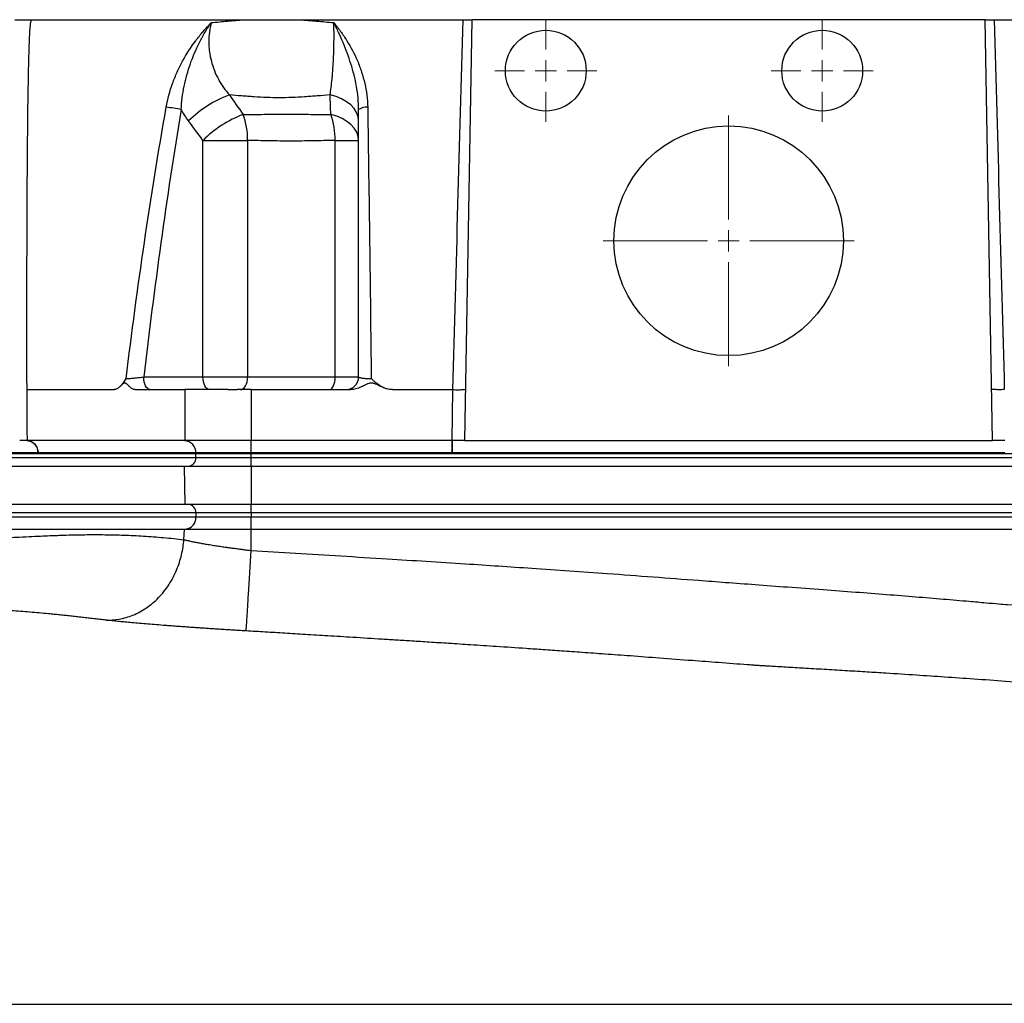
# Model space of a CAD drawing. Header units: millimetres. Extents: x 568 to 1413, y 660 to 2507.
# Tile 4 of 9: x 824 to 1055, y 1120 to 1351. Entities that reach past the tile are written whole.
import ezdxf

# ---------------------------------------------------------------- set-up
doc = ezdxf.new("R2010")
doc.units = ezdxf.units.MM

# ---------------------------------------------------------------- blocks, each defined once
blk = doc.blocks.new('SW_CENTERMARKSYMBOL_0')
at = {"color": 0, "linetype": 'Continuous', "lineweight": 18}
for p, q in [((0, 5), (0, 12)), ((0, 0), (0, 2.5)), ((-5, 0), (-12, 0)), ((0, 0), (-2.5, 0)), ((0, 0), (0, -2.5)), ((0, 0), (2.5, 0)), ((5, 0), (12, 0)), ((0, -5), (0, -12))]:
    blk.add_line(p, q, dxfattribs=at)
blk = doc.blocks.new('SW_CENTERMARKSYMBOL_1')
at = {"color": 0, "linetype": 'Continuous', "lineweight": 18}
for p, q in [((0, 5), (0, 29.5)), ((0, 0), (0, 2.5)), ((-5, 0), (-29.5, 0)), ((0, 0), (-2.5, 0)), ((0, 0), (0, -2.5)), ((0, 0), (2.5, 0)), ((5, 0), (29.5, 0)), ((0, -5), (0, -29.5))]:
    blk.add_line(p, q, dxfattribs=at)
blk = doc.blocks.new('SW_CENTERMARKSYMBOL_2')
at = {"color": 0, "linetype": 'Continuous', "lineweight": 18}
for p, q in [((0, 5), (0, 12)), ((0, 0), (0, 2.5)), ((-5, 0), (-12, 0)), ((0, 0), (-2.5, 0)), ((0, 0), (0, -2.5)), ((0, 0), (2.5, 0)), ((5, 0), (12, 0)), ((0, -5), (0, -12))]:
    blk.add_line(p, q, dxfattribs=at)

msp = doc.modelspace()

# ---------------------------------------------------------------- linework, layer by layer
at = {"color": 7, "linetype": 'Continuous', "lineweight": 25}
for p, q in [((826.08, 1351.15), (928.07, 1351.15)), ((928.26, 1252.15), (929.99, 1351.15)), ((1050.62, 1351.15), (929.99, 1351.15)), ((1052.35, 1252.15), (1050.62, 1351.15)), ((1052.54, 1351.15), (1154.53, 1351.15)), ((866.68, 1267.15), (866.68, 1322.76)), ((866.68, 1322.76), (877.18, 1322.76)), ((877.18, 1322.76), (877.18, 1267.15)), ((897.78, 1322.76), (903.29, 1322.76)), ((897.78, 1267.15), (897.78, 1322.76)), ((852.76, 1267.15), (866.68, 1267.15)), ((866.68, 1267.15), (877.18, 1267.15)), ((877.18, 1267.15), (897.78, 1267.15)), ((897.78, 1267.15), (903.29, 1267.15)), ((825.22, 1264.15), (845.81, 1264.15)), ((850.76, 1264.15), (862.42, 1264.15)), ((862.42, 1264.15), (862.42, 1252.15)), ((878.01, 1264.15), (878.01, 1252.15)), ((878.01, 1264.15), (901.34, 1264.15)), ((911.23, 1264.15), (925.47, 1264.15)), ((925.26, 1252.15), (925.47, 1264.15)), ((862.42, 1252.15), (825.31, 1252.15)), ((878.01, 1252.15), (862.42, 1252.15)), ((925.26, 1252.15), (878.01, 1252.15)), ((878.01, 1249.25), (878.01, 1252.15)), ((925.37, 1252.15), (925.26, 1252.15)), ((925.26, 1249.25), (925.26, 1252.15)), ((928.26, 1252.15), (925.37, 1252.15)), ((925.37, 1249.25), (925.37, 1252.15)), ((928.26, 1252.15), (1052.35, 1252.15)), ((1055.24, 1252.15), (1052.35, 1252.15)), ((752.73, 1249.15), (865.02, 1249.15)), ((752.73, 1248.15), (865.02, 1248.15)), ((827.9, 1249.25), (789.84, 1249.25)), ((865.02, 1249.25), (827.91, 1249.25)), ((878.01, 1249.25), (865.02, 1249.25)), ((865.02, 1249.25), (865.02, 1249.15)), ((865.02, 1249.15), (878.01, 1249.15)), ((865.02, 1248.15), (865.02, 1249.15)), ((865.02, 1248.15), (878.01, 1248.15)), ((925.26, 1249.25), (878.01, 1249.25)), ((878.01, 1249.25), (878.01, 1249.15)), ((878.01, 1249.15), (1102.6, 1249.15)), ((878.01, 1248.15), (878.01, 1249.15)), ((878.01, 1246.15), (878.01, 1248.15)), ((878.01, 1248.15), (1102.6, 1248.15)), ((925.37, 1249.25), (925.26, 1249.25)), ((1055.24, 1249.25), (925.37, 1249.25)), ((749.95, 1246.15), (862.24, 1246.15)), ((862.24, 1246.15), (862.38, 1237.15)), ((862.24, 1246.15), (878.01, 1246.15)), ((878.01, 1246.15), (878.01, 1237.15)), ((878.01, 1246.15), (1102.6, 1246.15)), ((862.38, 1237.15), (750.08, 1237.15)), ((878.01, 1237.15), (862.38, 1237.15)), ((1102.6, 1237.15), (878.01, 1237.15)), ((878.01, 1235.15), (878.01, 1237.15)), ((865.02, 1235.15), (752.73, 1235.15)), ((878.01, 1235.15), (865.02, 1235.15)), ((865.02, 1235.15), (865.02, 1234.15)), ((1102.6, 1235.15), (878.01, 1235.15)), ((878.01, 1235.15), (878.01, 1234.15)), ((865.02, 1234.15), (752.73, 1234.15)), ((878.01, 1234.15), (865.02, 1234.15)), ((878.01, 1231.35), (878.01, 1234.15)), ((1102.6, 1234.15), (878.01, 1234.15)), ((750, 1231.35), (862.3, 1231.35)), ((862.18, 1228.86), (862.3, 1231.35)), ((862.3, 1231.35), (878.01, 1231.35)), ((878.01, 1231.35), (1102.6, 1231.35)), ((878.01, 1226.33), (878.01, 1231.35))]:
    msp.add_line(p, q, dxfattribs=at)
at = {"color": 7, "linetype": 'Continuous', "lineweight": 25, "flags": 128}
for points in [[(903.29, 1327.34), (903.17, 1328.33), (902.81, 1329.31), (902.23, 1330.23), (901.44, 1331.09), (900.45, 1331.85), (899.29, 1332.51), (897.98, 1333.05), (896.57, 1333.45)], [(903.29, 1322.76), (903.17, 1323.74), (902.83, 1324.71), (902.27, 1325.62), (901.49, 1326.47), (900.53, 1327.24), (899.41, 1327.9), (898.14, 1328.45), (896.76, 1328.86)], [(854.26, 1264.15), (853.96, 1264.21), (853.68, 1264.38), (853.42, 1264.66), (853.19, 1265.03), (853.01, 1265.48), (852.87, 1266), (852.78, 1266.56), (852.76, 1267.15)], [(868.18, 1264.15), (867.89, 1264.21), (867.61, 1264.38), (867.35, 1264.66), (867.12, 1265.03), (866.94, 1265.48), (866.8, 1266), (866.71, 1266.56), (866.68, 1267.15)], [(875.53, 1264.15), (875.85, 1264.21), (876.16, 1264.38), (876.44, 1264.66), (876.69, 1265.03), (876.9, 1265.48), (877.05, 1266), (877.14, 1266.56), (877.18, 1267.15)], [(896.43, 1264.15), (896.7, 1264.21), (896.95, 1264.38), (897.18, 1264.66), (897.39, 1265.03), (897.55, 1265.48), (897.68, 1266), (897.75, 1266.56), (897.78, 1267.15)], [(825.22, 1264.15), (825.22, 1263.69), (825.24, 1261.86), (825.29, 1254.52), (825.31, 1252.15)]]:
    msp.add_lwpolyline(points, dxfattribs=at)
at = {"color": 7, "linetype": 'Continuous', "lineweight": 25}
for centre, radius in [((947.31, 1339.15), 9.5), ((1012.31, 1339.15), 9.5), ((990.31, 1299.15), 27)]:
    msp.add_circle(centre, radius, dxfattribs=at)
for centre, radius, start, end in [((881.93, 1308.68), 26.36, 110.0179, 134.9481), ((855.62, 1303.14), 27.51, 77.5267, 84.9309), ((905.03, 1327.6), 2.97, 82.4358, 126.036), ((885.43, 1304.12), 26.43, 110.6177, 135.1604), ((861.38, 1323.16), 15.8, 358.5227, 21.1259), ((878.59, 1322.67), 19.19, 0.2456, 18.7996), ((900.29, 1267.15), 3, 270, 0), ((845.21, 1267.15), 3, 314.6059, 319.8091), ((825.1, 1249.35), 2.8, 357.9914, 85.7799), ((862.21, 1249.35), 2.8, 357.9948, 85.7417), ((863.14, 1248.03), 1.88, 274.4019, 3.8113), ((863.14, 1235.28), 1.88, 356.1887, 85.5981), ((862.39, 1233.98), 2.63, 274.4019, 3.8113)]:
    msp.add_arc(centre, radius, start, end, dxfattribs=at)
for points, knots in [([(822.44, 1351.15), (822.72, 1351.15), (823.03, 1351.15), (823.68, 1351.15), (824.01, 1351.15), (824.67, 1351.15), (824.99, 1351.15), (825.58, 1351.15), (825.85, 1351.15), (826.08, 1351.15)], [0, 0, 0, 0, 0.25, 0.25, 0.5, 0.5, 0.75, 0.75, 1, 1, 1, 1]), ([(826.23, 1351.15), (826.2, 1351.03), (826.16, 1350.78), (826.1, 1350.4), (826.05, 1350.02), (826, 1349.64), (825.96, 1349.25), (825.93, 1348.86), (825.9, 1348.4), (825.87, 1347.86), (825.84, 1347.2), (825.81, 1346.49), (825.76, 1345.17), (825.69, 1343.09), (825.6, 1339.6), (825.51, 1334.99), (825.41, 1328.02), (825.32, 1318.8), (825.25, 1307.25), (825.21, 1294.21), (825.2, 1279.71), (825.21, 1269.52), (825.22, 1264.15)], [0, 0, 0, 0, 0.004434, 0.008872, 0.013319, 0.017776, 0.022248, 0.026738, 0.031249, 0.038086, 0.045596, 0.053782, 0.062642, 0.091414, 0.125362, 0.18278, 0.250622, 0.365307, 0.500592, 0.64856, 0.815029, 1, 1, 1, 1]), ([(858.05, 1330.54), (858.39, 1332.46), (858.89, 1334.33), (859.86, 1337.05), (860.22, 1337.95), (860.82, 1339.28), (861.02, 1339.72), (861.45, 1340.58), (861.67, 1341.01), (862.81, 1343.11), (863.84, 1344.69), (865.53, 1346.95), (866.12, 1347.68), (867.04, 1348.76), (867.36, 1349.11), (867.83, 1349.63), (867.99, 1349.8), (868.32, 1350.14), (868.48, 1350.32), (868.64, 1350.48)], [0, 0, 0, 0, 0.25, 0.25, 0.375, 0.375, 0.4375, 0.4375, 0.5, 0.5, 0.75, 0.75, 0.875, 0.875, 0.9375, 0.9375, 0.96875, 0.96875, 1, 1, 1, 1]), ([(861.56, 1330), (861.65, 1331.85), (861.89, 1333.68), (862.44, 1336.38), (862.65, 1337.27), (863.14, 1339.05), (863.41, 1339.92), (864.31, 1342.5), (865.02, 1344.16), (866.25, 1346.59), (866.69, 1347.39), (867.39, 1348.57), (867.63, 1348.96), (868, 1349.53), (868.13, 1349.72), (868.38, 1350.1), (868.51, 1350.3), (868.64, 1350.48)], [0, 0, 0, 0, 0.25, 0.25, 0.375, 0.375, 0.5, 0.5, 0.75, 0.75, 0.875, 0.875, 0.9375, 0.9375, 0.96875, 0.96875, 1, 1, 1, 1]), ([(868.64, 1350.48), (868.25, 1348.99), (868.06, 1347.47), (868.06, 1345.53), (868.07, 1345.14), (868.12, 1344.37), (868.16, 1343.99), (868.31, 1342.86), (868.46, 1342.11), (868.84, 1340.64), (869.08, 1339.91), (869.65, 1338.48), (869.97, 1337.79), (871.05, 1335.81), (871.91, 1334.58), (872.9, 1333.45)], [0, 0, 0, 0, 0.25, 0.25, 0.3125, 0.3125, 0.375, 0.375, 0.5, 0.5, 0.625, 0.625, 0.75, 0.75, 1, 1, 1, 1]), ([(868.64, 1350.48), (869.9, 1350.59), (871.17, 1350.7), (873.09, 1350.87), (873.73, 1350.93), (875.02, 1351.04), (875.67, 1351.1), (876.32, 1351.15)], [0, 0, 0, 0, 0.5, 0.5, 0.75, 0.75, 1, 1, 1, 1]), ([(889.43, 1351.15), (890.09, 1351.1), (890.75, 1351.04), (892.08, 1350.93), (894.08, 1350.76), (896.09, 1350.59), (897.45, 1350.48)], [0, 0, 0, 0, 0.25, 0.25, 0.5, 1, 1, 1, 1]), ([(896.57, 1333.45), (896.75, 1334.58), (896.9, 1335.81), (897.07, 1337.46), (897.1, 1337.8), (897.16, 1338.49), (897.19, 1338.84), (897.27, 1339.91), (897.32, 1340.64), (897.4, 1342.11), (897.43, 1342.86), (897.46, 1343.99), (897.47, 1344.38), (897.49, 1345.15), (897.49, 1345.54), (897.51, 1347.47), (897.5, 1348.99), (897.45, 1350.48)], [0, 0, 0, 0, 0.25, 0.25, 0.3125, 0.3125, 0.375, 0.375, 0.5, 0.5, 0.625, 0.625, 0.6875, 0.6875, 0.75, 0.75, 1, 1, 1, 1]), ([(897.45, 1350.48), (897.52, 1350.4), (897.59, 1350.31), (897.72, 1350.14), (897.93, 1349.89), (898.39, 1349.29), (898.78, 1348.76), (899.55, 1347.69), (900.04, 1346.96), (901.44, 1344.71), (902.29, 1343.13), (903.19, 1341.03), (903.36, 1340.6), (903.69, 1339.73), (903.84, 1339.29), (904.28, 1337.96), (904.53, 1337.06), (905.15, 1334.33), (905.4, 1332.46), (905.42, 1330.54)], [0, 0, 0, 0, 0.015625, 0.015625, 0.03125, 0.0625, 0.125, 0.125, 0.25, 0.25, 0.5, 0.5, 0.5625, 0.5625, 0.625, 0.625, 0.75, 0.75, 1, 1, 1, 1]), ([(903.29, 1330), (903.29, 1331.85), (903.1, 1333.68), (902.62, 1336.38), (902.43, 1337.27), (901.98, 1339.05), (901.73, 1339.92), (900.92, 1342.5), (900.3, 1344.16), (899.29, 1346.59), (898.93, 1347.39), (898.39, 1348.57), (898.2, 1348.96), (897.92, 1349.53), (897.83, 1349.72), (897.64, 1350.1), (897.54, 1350.3), (897.45, 1350.48)], [0, 0, 0, 0, 0.25, 0.25, 0.375, 0.375, 0.5, 0.5, 0.75, 0.75, 0.875, 0.875, 0.9375, 0.9375, 0.96875, 0.96875, 1, 1, 1, 1]), ([(925.48, 1264.15), (925.86, 1278.66), (926.25, 1293.17), (927.05, 1322.17), (927.46, 1336.66), (927.86, 1351.15)], [0, 0, 0, 0, 0.5, 0.5, 1, 1, 1, 1]), ([(928.07, 1351.15), (928.14, 1351.15), (928.27, 1351.15), (928.4, 1351.15), (928.46, 1351.15)], [0, 0, 0, 0, 0.499338, 1, 1, 1, 1]), ([(928.46, 1351.15), (928.69, 1351.15), (928.91, 1351.15), (929.19, 1351.15), (929.28, 1351.15), (929.44, 1351.15), (929.52, 1351.15), (929.72, 1351.15), (929.82, 1351.15), (929.96, 1351.15), (929.99, 1351.15), (929.99, 1351.15)], [0, 0, 0, 0, 0.25, 0.25, 0.375, 0.375, 0.5, 0.5, 0.75, 0.75, 1, 1, 1, 1]), ([(1050.62, 1351.15), (1050.62, 1351.15), (1050.65, 1351.15), (1050.76, 1351.15), (1050.8, 1351.15), (1050.9, 1351.15), (1050.96, 1351.15), (1051.16, 1351.15), (1051.33, 1351.15), (1051.7, 1351.15), (1051.92, 1351.15), (1052.15, 1351.15)], [0, 0, 0, 0, 0.25, 0.25, 0.375, 0.375, 0.5, 0.5, 0.75, 0.75, 1, 1, 1, 1]), ([(1052.15, 1351.15), (1052.21, 1351.15), (1052.34, 1351.15), (1052.47, 1351.15), (1052.54, 1351.15)], [0, 0, 0, 0, 0.500662, 1, 1, 1, 1]), ([(1052.75, 1351.15), (1053.16, 1336.66), (1053.56, 1322.17), (1054.36, 1293.17), (1054.75, 1278.66), (1055.14, 1264.15)], [0, 0, 0, 0, 0.5, 0.5, 1, 1, 1, 1]), ([(896.57, 1333.45), (895.56, 1333.37), (894.05, 1333.26), (892.55, 1333.15), (891.56, 1333.07), (891.06, 1333.03), (888.58, 1332.86), (886.6, 1332.78), (882.64, 1332.78), (880.67, 1332.86), (878.23, 1333.03), (877.74, 1333.07), (876.76, 1333.15), (876.28, 1333.19), (874.82, 1333.3), (873.86, 1333.37), (872.9, 1333.45)], [0, 0, 0, 0, 0.125, 0.1875, 0.1875, 0.25, 0.25, 0.5, 0.5, 0.75, 0.75, 0.8125, 0.8125, 0.875, 0.875, 1, 1, 1, 1]), ([(848.6, 1266.75), (849.91, 1277.43), (851.34, 1288.09), (854.47, 1309.36), (856.17, 1319.96), (858.05, 1330.54)], [0, 0, 0, 0, 0.5, 0.5, 1, 1, 1, 1]), ([(861.56, 1330), (859.82, 1319.57), (858.24, 1309.12), (855.33, 1288.17), (853.99, 1277.67), (852.76, 1267.15)], [0, 0, 0, 0, 0.5, 0.5, 1, 1, 1, 1]), ([(903.29, 1267.15), (903.29, 1277.67), (903.29, 1288.17), (903.29, 1309.12), (903.29, 1319.57), (903.29, 1330)], [0, 0, 0, 0, 0.5, 0.5, 1, 1, 1, 1]), ([(905.42, 1330.54), (905.58, 1319.96), (905.72, 1309.36), (906, 1288.09), (906.14, 1277.43), (906.26, 1266.75)], [0, 0, 0, 0, 0.5, 0.5, 1, 1, 1, 1]), ([(876.12, 1328.86), (876.94, 1328.86), (877.77, 1328.87), (879.42, 1328.88), (880.25, 1328.89), (882.77, 1328.9), (884.46, 1328.9), (887.91, 1328.9), (889.65, 1328.9), (892.3, 1328.89), (893.19, 1328.88), (894.97, 1328.87), (895.86, 1328.86), (896.76, 1328.86)], [0, 0, 0, 0, 0.125, 0.125, 0.25, 0.25, 0.5, 0.5, 0.75, 0.75, 0.875, 0.875, 1, 1, 1, 1]), ([(897.78, 1322.76), (896.01, 1322.72), (894.25, 1322.69), (890.76, 1322.62), (889.02, 1322.6), (885.59, 1322.6), (883.88, 1322.62), (880.51, 1322.69), (878.83, 1322.72), (877.18, 1322.76)], [0, 0, 0, 0, 0.25, 0.25, 0.5, 0.5, 0.75, 0.75, 1, 1, 1, 1]), ([(847.48, 1265.23), (847.54, 1265.28), (847.94, 1265.64), (848.29, 1266.26), (848.6, 1266.75), (848.6, 1266.75)], [0, 0, 0, 0, 0.145492, 0.995488, 1, 1, 1, 1]), ([(848.6, 1266.75), (848.81, 1266.75), (849.08, 1266.76), (849.56, 1266.79), (849.73, 1266.8), (850.09, 1266.83), (850.28, 1266.85), (850.66, 1266.89), (850.86, 1266.91), (851.25, 1266.95), (851.45, 1266.98), (851.84, 1267.02), (852.03, 1267.05), (852.4, 1267.1), (852.58, 1267.12), (852.76, 1267.15)], [0, 0, 0, 0, 0.25, 0.25, 0.375, 0.375, 0.5, 0.5, 0.625, 0.625, 0.75, 0.75, 0.875, 0.875, 1, 1, 1, 1]), ([(903.29, 1267.15), (903.29, 1267.12), (903.31, 1267.1), (903.38, 1267.05), (903.43, 1267.02), (903.58, 1266.98), (903.67, 1266.95), (903.88, 1266.91), (904, 1266.89), (904.27, 1266.85), (904.42, 1266.83), (904.74, 1266.8), (904.92, 1266.79), (905.46, 1266.76), (905.86, 1266.75), (906.26, 1266.75)], [0, 0, 0, 0, 0.125, 0.125, 0.25, 0.25, 0.375, 0.375, 0.5, 0.5, 0.625, 0.625, 0.75, 0.75, 1, 1, 1, 1]), ([(911.23, 1264.15), (910.75, 1264.15), (910.27, 1264.23), (909.35, 1264.51), (908.91, 1264.71), (908.08, 1265.19), (907.69, 1265.47), (907.14, 1265.93), (906.96, 1266.09), (906.6, 1266.41), (906.43, 1266.58), (906.26, 1266.75)], [0, 0, 0, 0, 0.25, 0.25, 0.5, 0.5, 0.75, 0.75, 0.875, 0.875, 1, 1, 1, 1]), ([(850.76, 1264.15), (850.54, 1264.15), (850.32, 1264.21), (849.91, 1264.43), (849.7, 1264.59), (849.31, 1264.95), (849.11, 1265.15), (848.82, 1265.43), (848.72, 1265.52), (848.57, 1265.62), (848.51, 1265.64), (848.41, 1265.68), (848.35, 1265.69), (848.24, 1265.7), (848.19, 1265.69), (848.08, 1265.65), (848.02, 1265.63), (847.87, 1265.53), (847.77, 1265.44), (847.47, 1265.17), (847.27, 1264.96), (846.88, 1264.6), (846.67, 1264.44), (846.25, 1264.22), (846.03, 1264.15), (845.81, 1264.15)], [0, 0, 0, 0, 0.125, 0.125, 0.25, 0.25, 0.375, 0.375, 0.4375, 0.4375, 0.46875, 0.46875, 0.5, 0.5, 0.53125, 0.53125, 0.5625, 0.5625, 0.625, 0.625, 0.75, 0.75, 0.875, 0.875, 1, 1, 1, 1]), ([(911.23, 1264.15), (910.8, 1264.15), (910.37, 1264.21), (909.53, 1264.43), (909.12, 1264.59), (908.33, 1264.95), (907.95, 1265.15), (907.36, 1265.43), (907.16, 1265.52), (906.85, 1265.62), (906.75, 1265.64), (906.53, 1265.68), (906.42, 1265.69), (906.2, 1265.7), (906.09, 1265.69), (905.88, 1265.65), (905.77, 1265.63), (905.45, 1265.53), (905.25, 1265.44), (904.66, 1265.17), (904.27, 1264.96), (903.47, 1264.6), (903.07, 1264.44), (902.23, 1264.22), (901.79, 1264.15), (901.34, 1264.15)], [0, 0, 0, 0, 0.125, 0.125, 0.25, 0.25, 0.375, 0.375, 0.4375, 0.4375, 0.46875, 0.46875, 0.5, 0.5, 0.53125, 0.53125, 0.5625, 0.5625, 0.625, 0.625, 0.75, 0.75, 0.875, 0.875, 1, 1, 1, 1]), ([(872.52, 1264.15), (872.39, 1264.15), (872.13, 1264.15), (871.74, 1264.15), (871.35, 1264.15), (870.97, 1264.15), (870.59, 1264.15), (870.22, 1264.15), (869.85, 1264.15), (869.11, 1264.15), (868.05, 1264.15), (866.71, 1264.15), (865.46, 1264.15), (864.51, 1264.15), (863.81, 1264.15), (863.31, 1264.15), (862.85, 1264.15), (862.56, 1264.15), (862.42, 1264.15)], [0, 0, 0, 0, 0.031278, 0.062496, 0.093671, 0.124817, 0.155953, 0.187093, 0.218256, 0.249456, 0.373927, 0.499002, 0.624284, 0.749251, 0.812094, 0.874744, 0.937335, 1, 1, 1, 1]), ([(872.52, 1264.15), (872.65, 1264.15), (872.89, 1264.15), (873.26, 1264.15), (873.63, 1264.15), (874.01, 1264.15), (874.38, 1264.15), (874.64, 1264.15), (874.76, 1264.15)], [0, 0, 0, 0, 0.166794, 0.333435, 0.5, 0.666565, 0.833206, 1, 1, 1, 1]), ([(878.01, 1264.15), (877.88, 1264.15), (877.6, 1264.15), (877.2, 1264.15), (876.79, 1264.15), (876.38, 1264.15), (875.98, 1264.15), (875.57, 1264.15), (875.17, 1264.15), (874.9, 1264.15), (874.76, 1264.15)], [0, 0, 0, 0, 0.125008, 0.249885, 0.374695, 0.499504, 0.624374, 0.749371, 0.874559, 1, 1, 1, 1]), ([(925.48, 1264.15), (925.67, 1264.15), (925.87, 1264.14), (926.25, 1264.14), (926.44, 1264.14), (926.8, 1264.14), (926.98, 1264.14), (927.3, 1264.14), (927.46, 1264.14), (927.73, 1264.15), (927.86, 1264.15), (928.08, 1264.16), (928.17, 1264.16), (928.32, 1264.17), (928.38, 1264.18), (928.45, 1264.19), (928.47, 1264.19), (928.47, 1264.2)], [0, 0, 0, 0, 0.125, 0.125, 0.25, 0.25, 0.375, 0.375, 0.5, 0.5, 0.625, 0.625, 0.75, 0.75, 0.875, 0.875, 1, 1, 1, 1]), ([(1055.14, 1264.15), (1054.94, 1264.15), (1054.74, 1264.14), (1054.36, 1264.14), (1054.17, 1264.14), (1053.81, 1264.14), (1053.63, 1264.14), (1053.31, 1264.14), (1053.15, 1264.14), (1052.88, 1264.15), (1052.75, 1264.15), (1052.54, 1264.16), (1052.44, 1264.16), (1052.29, 1264.17), (1052.23, 1264.18), (1052.16, 1264.19), (1052.14, 1264.19), (1052.14, 1264.2)], [0, 0, 0, 0, 0.125, 0.125, 0.25, 0.25, 0.375, 0.375, 0.5, 0.5, 0.625, 0.625, 0.75, 0.75, 0.875, 0.875, 1, 1, 1, 1]), ([(825.31, 1252.15), (825.01, 1252.15), (824.71, 1252.15), (824.27, 1252.15), (824.12, 1252.15), (823.84, 1252.15), (823.71, 1252.15), (823.58, 1252.15)], [0, 0, 0, 0, 0.5, 0.5, 0.75, 0.75, 1, 1, 1, 1]), ([(825.31, 1252.15), (825.64, 1252.15), (825.97, 1252.08), (826.59, 1251.79), (826.87, 1251.57), (827.35, 1251.04), (827.55, 1250.72), (827.82, 1250.02), (827.89, 1249.64), (827.91, 1249.25)], [0, 0, 0, 0, 0.25, 0.25, 0.5, 0.5, 0.75, 0.75, 1, 1, 1, 1]), ([(749.96, 1230.41), (750.38, 1230.35), (751.23, 1230.21), (752.5, 1230.03), (753.8, 1229.85), (755.1, 1229.68), (756.42, 1229.52), (757.75, 1229.36), (759.09, 1229.21), (760.45, 1229.08), (761.83, 1228.95), (763.21, 1228.82), (764.61, 1228.71), (766.02, 1228.6), (767.45, 1228.5), (768.89, 1228.41), (770.34, 1228.33), (771.81, 1228.26), (773.29, 1228.19), (774.78, 1228.13), (776.29, 1228.08), (779.61, 1227.99), (784.77, 1227.93), (791.37, 1228.01), (798.37, 1228.28), (804.66, 1228.58), (810.5, 1228.87), (814.94, 1229.08), (818.95, 1229.28), (822.51, 1229.44), (825.63, 1229.59), (828.3, 1229.71), (830.54, 1229.8), (832.33, 1229.88), (834.23, 1229.94), (836.36, 1230), (838.84, 1230.04), (841.24, 1230.05), (843.58, 1230.04), (845.85, 1230.01), (848.11, 1229.94), (850.4, 1229.85), (852.73, 1229.72), (855.08, 1229.55), (857.44, 1229.36), (859.81, 1229.13), (861.39, 1228.95), (862.18, 1228.86)], [0, 0, 0, 0, 0.011364, 0.022842, 0.034434, 0.046141, 0.057961, 0.069895, 0.081945, 0.094109, 0.106387, 0.118781, 0.13129, 0.143914, 0.156653, 0.169508, 0.182478, 0.195565, 0.208767, 0.222085, 0.235519, 0.249069, 0.311, 0.373322, 0.425069, 0.497685, 0.5411, 0.58059, 0.616156, 0.647797, 0.675514, 0.699306, 0.719174, 0.735117, 0.747136, 0.769788, 0.791823, 0.813242, 0.834046, 0.854235, 0.87381, 0.894551, 0.915407, 0.936378, 0.957467, 0.978674, 1, 1, 1, 1]), ([(843.85, 1209.95), (844.86, 1209.92), (845.91, 1209.99), (848.05, 1210.37), (849.14, 1210.68), (851.29, 1211.56), (852.35, 1212.13), (854.38, 1213.51), (855.35, 1214.33), (857.13, 1216.16), (857.94, 1217.18), (859.36, 1219.36), (859.97, 1220.52), (860.96, 1222.89), (861.35, 1224.1), (861.92, 1226.51), (862.1, 1227.7), (862.18, 1228.86)], [0, 0, 0, 0, 0.125, 0.125, 0.25, 0.25, 0.375, 0.375, 0.5, 0.5, 0.625, 0.625, 0.75, 0.75, 0.875, 0.875, 1, 1, 1, 1]), ([(862.18, 1228.86), (862.25, 1228.85), (862.4, 1228.81), (862.63, 1228.76), (862.89, 1228.7), (863.17, 1228.63), (863.48, 1228.57), (863.81, 1228.5), (864.17, 1228.42), (864.56, 1228.34), (864.99, 1228.26), (865.44, 1228.18), (865.93, 1228.09), (866.45, 1227.99), (867.01, 1227.89), (867.61, 1227.79), (868.25, 1227.69), (869.08, 1227.55), (870.1, 1227.39), (871.3, 1227.22), (872.44, 1227.05), (873.54, 1226.9), (874.57, 1226.76), (875.54, 1226.63), (876.43, 1226.51), (877.25, 1226.41), (877.77, 1226.34), (878.01, 1226.31)], [0, 0, 0, 0, 0.021909, 0.04509, 0.069545, 0.095274, 0.122278, 0.150558, 0.180115, 0.210949, 0.243062, 0.276454, 0.311127, 0.34708, 0.384317, 0.422836, 0.462641, 0.503731, 0.57563, 0.643354, 0.706896, 0.766249, 0.821408, 0.872367, 0.919122, 0.961667, 1, 1, 1, 1]), ([(876.83, 1207.4), (876.83, 1207.43), (876.84, 1207.56), (876.88, 1208.04), (876.9, 1208.4), (876.97, 1209.35), (877.01, 1209.94), (877.1, 1211.35), (877.15, 1212.16), (877.26, 1213.98), (877.32, 1214.98), (877.45, 1217.1), (877.52, 1218.22), (877.66, 1220.52), (877.73, 1221.69), (877.87, 1224.02), (877.94, 1225.18), (878.01, 1226.31)], [0, 0, 0, 0, 0.125, 0.125, 0.25, 0.25, 0.375, 0.375, 0.5, 0.5, 0.625, 0.625, 0.75, 0.75, 0.875, 0.875, 1, 1, 1, 1]), ([(878.01, 1226.31), (881.5, 1226.1), (888.54, 1225.68), (899.21, 1225.03), (912.52, 1224.21), (927.49, 1223.26), (944.73, 1222.12), (963.04, 1220.83), (978.21, 1219.69), (989.8, 1218.81), (996.76, 1218.29), (1004.41, 1217.72), (1012.3, 1217.14), (1020.06, 1216.56), (1027.32, 1216), (1034.2, 1215.45), (1040.68, 1214.92), (1046.19, 1214.44), (1050.54, 1214.06), (1053.55, 1213.8), (1057.98, 1213.41), (1063.77, 1212.93), (1071.4, 1212.38), (1078.64, 1211.95), (1084.78, 1211.68), (1089.74, 1211.54), (1093.77, 1211.47), (1098.09, 1211.42), (1101.07, 1211.42), (1102.6, 1211.41)], [0, 0, 0, 0, 0.04653, 0.094024, 0.142481, 0.22422, 0.293889, 0.372819, 0.468731, 0.496673, 0.527688, 0.561777, 0.59894, 0.633058, 0.665438, 0.696079, 0.724982, 0.752146, 0.769767, 0.783163, 0.792334, 0.829116, 0.860548, 0.894232, 0.925776, 0.942428, 0.960348, 0.979538, 1, 1, 1, 1]), ([(843.85, 1209.95), (843.38, 1210.01), (842.44, 1210.12), (841.03, 1210.28), (839.65, 1210.44), (838.28, 1210.59), (836.93, 1210.74), (835.59, 1210.89), (834.27, 1211.03), (832.96, 1211.16), (831.66, 1211.29), (829.32, 1211.52), (825.95, 1211.82), (821.57, 1212.16), (817.22, 1212.47), (812.91, 1212.76), (808.65, 1213.06), (804.41, 1213.38), (800.21, 1213.73), (796.06, 1214.09), (791.29, 1214.5), (785.78, 1214.98), (779.52, 1215.58), (773.25, 1216.31), (768.2, 1216.95), (764.41, 1217.46), (761.83, 1217.82), (759.24, 1218.18), (756.65, 1218.55), (754.03, 1218.92), (751.39, 1219.31), (748.73, 1219.71), (746.04, 1220.12), (743.31, 1220.54), (741.46, 1220.83), (740.54, 1220.98)], [0, 0, 0, 0, 0.012883, 0.025677, 0.038382, 0.051003, 0.063541, 0.075998, 0.088376, 0.100675, 0.112898, 0.125045, 0.166817, 0.208668, 0.250626, 0.292468, 0.334101, 0.375593, 0.418088, 0.459661, 0.500521, 0.561824, 0.625362, 0.68903, 0.750265, 0.775473, 0.800554, 0.825539, 0.850456, 0.875332, 0.900194, 0.925068, 0.949978, 0.974947, 1, 1, 1, 1]), ([(876.83, 1207.4), (876.61, 1207.41), (876.18, 1207.44), (875.54, 1207.48), (874.9, 1207.52), (874.26, 1207.55), (873.62, 1207.59), (872.99, 1207.63), (872.35, 1207.67), (871.72, 1207.71), (871.09, 1207.75), (870.46, 1207.79), (869.84, 1207.83), (869.21, 1207.87), (868.59, 1207.91), (867.97, 1207.95), (867.36, 1208), (866.74, 1208.04), (866.13, 1208.08), (865.52, 1208.12), (864.92, 1208.16), (864.31, 1208.2), (863.71, 1208.24), (863.12, 1208.29), (862.52, 1208.33), (861.93, 1208.37), (861.34, 1208.41), (860.76, 1208.46), (860.17, 1208.5), (859.59, 1208.54), (859.02, 1208.59), (858.45, 1208.63), (857.34, 1208.71), (855.74, 1208.84), (853.7, 1209), (851.76, 1209.17), (850.27, 1209.3), (849.17, 1209.4), (848.41, 1209.47), (847.68, 1209.54), (846.97, 1209.61), (846.3, 1209.68), (845.64, 1209.75), (845.02, 1209.82), (844.42, 1209.88), (844.04, 1209.93), (843.85, 1209.95)], [0, 0, 0, 0, 0.016067, 0.032102, 0.048107, 0.064087, 0.080042, 0.095978, 0.111895, 0.127797, 0.143688, 0.159569, 0.175444, 0.191315, 0.207186, 0.223059, 0.238937, 0.254822, 0.270718, 0.286628, 0.302553, 0.318497, 0.334463, 0.350453, 0.36647, 0.382518, 0.398597, 0.414712, 0.430865, 0.447058, 0.463295, 0.479577, 0.495909, 0.558584, 0.621229, 0.684007, 0.747086, 0.775246, 0.803355, 0.831426, 0.859477, 0.887524, 0.915583, 0.943671, 0.971805, 1, 1, 1, 1]), ([(1221.55, 1192.65), (1221.5, 1192.65), (1220.82, 1192.65), (1218.95, 1192.65), (1216, 1192.65), (1212.64, 1192.65), (1209.02, 1192.64), (1204.93, 1192.64), (1200.38, 1192.64), (1195.42, 1192.64), (1190.54, 1192.65), (1185.86, 1192.67), (1181.49, 1192.68), (1177.52, 1192.69), (1174.02, 1192.7), (1171.16, 1192.71), (1168.93, 1192.71), (1167.19, 1192.72), (1165.52, 1192.72), (1163.66, 1192.73), (1161.49, 1192.74), (1158.81, 1192.76), (1155.62, 1192.78), (1152.04, 1192.8), (1148.4, 1192.83), (1143.96, 1192.86), (1138.44, 1192.88), (1131.56, 1192.89), (1123.98, 1192.84), (1115.94, 1192.8), (1107.64, 1192.82), (1099.28, 1192.94), (1090.48, 1193.23), (1081.42, 1193.71), (1072.35, 1194.3), (1063.69, 1194.92), (1055.61, 1195.52), (1048.16, 1196.06), (1041.17, 1196.54), (1034.27, 1197), (1028.24, 1197.39), (1022.84, 1197.73), (1018.19, 1198.01), (1013.38, 1198.3), (1008.77, 1198.57), (1005.05, 1198.79), (1002.36, 1198.95), (1000.58, 1199.06), (999.35, 1199.13), (998.61, 1199.18), (998.01, 1199.21), (997.54, 1199.24), (997.12, 1199.27), (997.02, 1199.27), (996.97, 1199.28), (996.95, 1199.28), (996.93, 1199.28), (996.86, 1199.28), (996.8, 1199.29), (996.7, 1199.29), (996.56, 1199.3), (996.34, 1199.32), (996.13, 1199.33), (995.97, 1199.34), (995.86, 1199.35), (995.8, 1199.35), (995.77, 1199.35), (995.78, 1199.35), (995.78, 1199.35)], [0, 0, 0, 0, 0.0027464, 0.0379239, 0.0713753, 0.1030804, 0.133026, 0.1612073, 0.1939526, 0.2239475, 0.2511976, 0.2757007, 0.2974509, 0.3164434, 0.332679, 0.3461604, 0.3553192, 0.3625495, 0.3694464, 0.3775715, 0.3869289, 0.3975234, 0.4116034, 0.4267268, 0.44116, 0.4548103, 0.4779657, 0.5028487, 0.5298981, 0.5585978, 0.5840847, 0.6106265, 0.6381971, 0.6667349, 0.6947058, 0.7208447, 0.7438681, 0.7654018, 0.7855297, 0.8046212, 0.82527, 0.8379208, 0.8512353, 0.8652148, 0.8790585, 0.8905906, 0.8965667, 0.9016081, 0.9054996, 0.9068898, 0.9079465, 0.9111328, 0.9117609, 0.9120497, 0.9121242, 0.9122213, 0.9123669, 0.912585, 0.9145234, 0.9200626, 0.9261673, 0.9411057, 0.954664, 0.9672932, 0.978991, 0.9897559, 0.9995865, 1, 1, 1, 1])]:
    msp.add_open_spline(points, degree=3, knots=knots, dxfattribs=at)
for points in [[(826.08, 1351.15), (826.13, 1351.15), (826.18, 1351.15), (826.23, 1351.15)], [(872.9, 1333.45), (873.98, 1331.92), (875.05, 1330.39), (876.12, 1328.86)], [(896.76, 1328.86), (896.69, 1330.39), (896.63, 1331.92), (896.57, 1333.45)], [(863.3, 1327.34), (862.68, 1328.19), (862.1, 1329.08), (861.56, 1330)], [(866.68, 1322.76), (865.55, 1324.28), (864.43, 1325.81), (863.3, 1327.34)], [(925.47, 1264.15), (925.47, 1264.15), (925.47, 1264.15), (925.48, 1264.15)], [(1055.14, 1264.15), (1055.14, 1264.15), (1055.14, 1264.15), (1055.14, 1264.15)], [(825.31, 1252.15), (825.31, 1252.15), (825.31, 1252.15), (825.31, 1252.15)], [(827.91, 1249.25), (827.9, 1249.25), (827.9, 1249.25), (827.9, 1249.25)]]:
    msp.add_open_spline(points, degree=3, dxfattribs=at)
at = {"color": 8, "linetype": 'Continuous', "lineweight": 25}
for points, knots in [([(995.84, 1199.35), (995.48, 1199.38), (992.84, 1199.57), (988.16, 1199.93), (981.24, 1200.45), (974.35, 1200.97), (967.49, 1201.49), (961.44, 1201.93), (956.05, 1202.32), (951.2, 1202.67), (946.8, 1202.97), (941.67, 1203.32), (935.99, 1203.7), (929.91, 1204.1), (924.66, 1204.44), (920.06, 1204.74), (915.96, 1205), (912.25, 1205.23), (907.61, 1205.52), (902.24, 1205.85), (896.23, 1206.22), (890.9, 1206.55), (886.01, 1206.85), (881.36, 1207.13), (878.33, 1207.31), (876.83, 1207.4)], [0, 0, 0, 0, 0.009055, 0.06657, 0.11816, 0.183428, 0.240504, 0.290953, 0.335971, 0.37653, 0.413264, 0.44678, 0.506013, 0.556472, 0.599953, 0.638216, 0.672432, 0.703319, 0.731588, 0.789428, 0.83873, 0.882914, 0.923635, 0.96206, 1, 1, 1, 1]), ([(571.35, 1119.71), (571.34, 1119.71), (571.14, 1119.71), (571.82, 1119.71), (573.42, 1119.7), (576.26, 1119.7), (580.16, 1119.7), (585.18, 1119.7), (591.29, 1119.7), (598.49, 1119.7), (606.73, 1119.69), (616.02, 1119.69), (626.32, 1119.69), (637.63, 1119.69), (649.93, 1119.69), (663.16, 1119.68), (677.25, 1119.68), (692.15, 1119.68), (707.8, 1119.68), (724.2, 1119.67), (741.35, 1119.67), (759.27, 1119.67), (777.84, 1119.66), (796.93, 1119.66), (816.43, 1119.66), (836.34, 1119.66), (856.68, 1119.65), (877.44, 1119.65), (898.51, 1119.65), (919.74, 1119.65), (939.83, 1119.65), (958.74, 1119.66), (976.5, 1119.66), (994.28, 1119.65), (1012.04, 1119.64), (1029.68, 1119.63), (1047.08, 1119.63), (1064.16, 1119.62), (1080.91, 1119.61), (1097.32, 1119.6), (1113.38, 1119.6), (1129.06, 1119.62), (1144.27, 1119.65), (1158.91, 1119.69), (1172.9, 1119.73), (1186.23, 1119.75), (1198.91, 1119.77), (1210.91, 1119.78), (1222.18, 1119.79), (1232.58, 1119.81), (1242.06, 1119.82), (1250.7, 1119.83), (1258.65, 1119.83), (1265.87, 1119.82), (1272.22, 1119.81), (1277.62, 1119.81), (1282, 1119.81), (1285.41, 1119.82), (1287.83, 1119.82), (1289.32, 1119.82), (1289.45, 1119.82), (1289.52, 1119.82)], [0, 0, 0, 0, 0.00068, 0.019644, 0.03859, 0.057518, 0.076477, 0.095429, 0.114354, 0.133307, 0.152264, 0.171189, 0.190136, 0.209098, 0.228024, 0.246967, 0.265905, 0.284718, 0.303456, 0.322174, 0.34093, 0.359784, 0.378735, 0.397575, 0.41633, 0.435057, 0.453812, 0.472659, 0.491627, 0.510509, 0.52931, 0.54495, 0.560595, 0.57629, 0.592086, 0.607935, 0.623669, 0.63932, 0.654931, 0.670551, 0.686231, 0.702023, 0.71791, 0.733699, 0.74942, 0.765122, 0.780855, 0.796666, 0.812562, 0.828367, 0.844102, 0.859821, 0.875561, 0.891359, 0.907227, 0.922997, 0.938678, 0.954322, 0.969977, 0.985693, 1, 1, 1, 1])]:
    msp.add_open_spline(points, degree=3, knots=knots, dxfattribs=at)

# ---------------------------------------------------------------- block references
at = {"color": 7, "linetype": 'Continuous', "lineweight": 18}
for name, p in [('SW_CENTERMARKSYMBOL_2', (947.31, 1339.15)), ('SW_CENTERMARKSYMBOL_0', (1012.31, 1339.15)), ('SW_CENTERMARKSYMBOL_1', (990.31, 1299.15))]:
    msp.add_blockref(name, p, dxfattribs=at)

doc.saveas('drawing.dxf')
